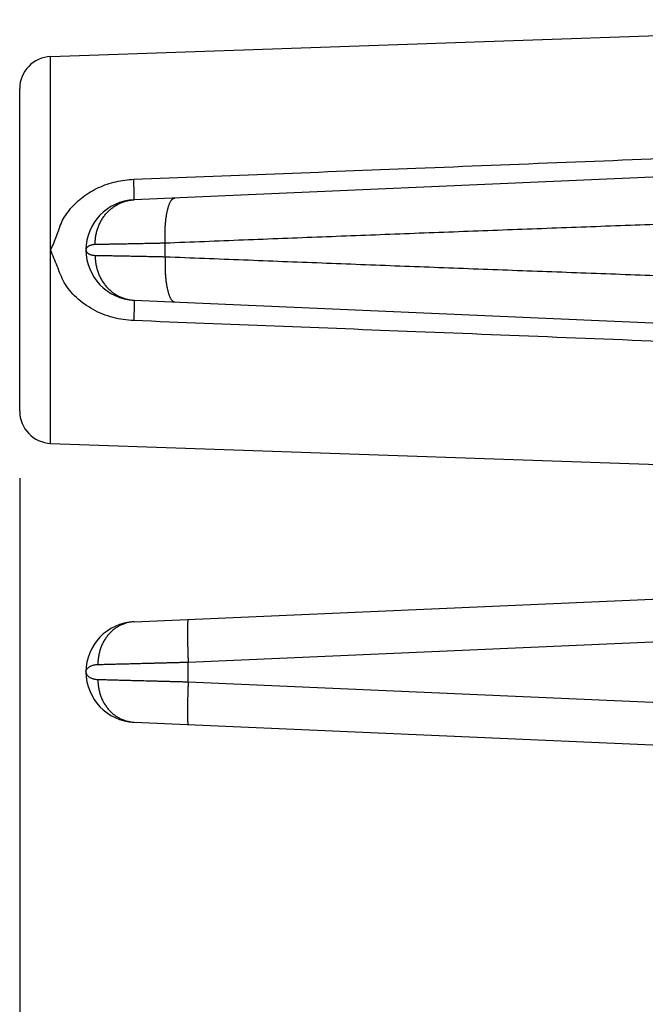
# Model space of a CAD drawing. Header units: inches. Extents: x 0 to 34, y 0 to 22.
# Tile 33 of 152: x 13.7 to 14.3, y 7.9 to 8.8. Entities that reach past the tile are written whole.
import ezdxf

# ---------------------------------------------------------------- set-up
doc = ezdxf.new("R2010")
doc.units = ezdxf.units.IN
doc.header["$LTSCALE"] = 1.87
doc.header["$MEASUREMENT"] = 0
doc.layers.get('0').update_dxf_attribs({"linetype": 'CONTINUOUS'})
doc.layers.add('DIMENSIONS', color=7, linetype='CONTINUOUS')
doc.styles.get("Standard").update_dxf_attribs({"font": 'txt', "width": 0.8})
doc.dimstyles.new('DIMSTYLE_1', dxfattribs={"dimtxt": 0.125, "dimasz": 0.18, "dimexe": 0.18, "dimexo": 0.0625, "dimgap": 0.09, "dimtad": 0, "dimtih": 1, "dimtoh": 1, "dimdec": 3, "dimzin": 4, "dimdsep": 46, "dimtxsty": 'STANDARD', "dimblk": '_FILLED', "dimblk1": '_FILLED', "dimblk2": '_FILLED', "dimcen": 0.09, "dimadec": 0, "dimazin": 0, "dimtp": 0.01, "dimtm": 0.01, "dimtfac": 1, "dimtdec": 3, "dimtofl": 0, "dimtmove": 0, "dimatfit": 3, "dimldrblk": '_FILLED', "dimfxl": 1, "dimtolj": 1, "dimtzin": 4, "dimarcsym": 0})

# ---------------------------------------------------------------- blocks, each defined once
blk = doc.blocks.new('_FILLED')
at = {"color": 0, "linetype": 'BYBLOCK'}
blk.add_solid([(0, 0), (-1, 0.1736), (-1, -0.1736)], dxfattribs=at)
blk = doc.blocks.new('*D4')
at = {"layer": 'DIMENSIONS', "color": 2, "linetype": 'CONTINUOUS'}
for p, q in [((13.7288, 8.3629), (13.7288, 5.78043)), ((24.51854, 6.89218), (24.51854, 5.78043)), ((13.7288, 5.90543), (18.33605, 5.90543)), ((24.51854, 5.90543), (19.98605, 5.90543))]:
    blk.add_line(p, q, dxfattribs=at)
at = {"layer": 'DIMENSIONS', "color": 2, "linetype": 'CONTINUOUS', "xscale": 0.18, "yscale": 0.18, "zscale": 0.18, "rotation": 180}
blk.add_blockref('_FILLED', (13.7288, 5.90543), dxfattribs=at)
at = {"layer": 'DIMENSIONS', "color": 2, "linetype": 'CONTINUOUS', "xscale": 0.18, "yscale": 0.18, "zscale": 0.18}
blk.add_blockref('_FILLED', (24.51854, 5.90543), dxfattribs=at)
at = {"layer": 'DIMENSIONS', "color": 2, "linetype": 'CONTINUOUS', "width": 0.8}
for s, p in [('[', (19.12355, 5.84293)), (']', (19.82355, 5.84293)), ('10.790', (18.39855, 5.84293)), ('274.06', (19.22355, 5.84293))]:
    blk.add_text(s, height=0.125, dxfattribs=at).set_placement(p)

msp = doc.modelspace()

# ---------------------------------------------------------------- linework, layer by layer
at = {"color": 7, "linetype": 'CONTINUOUS'}
for p, q in [((13.75776, 8.75744), (14.7467, 8.79197)), ((13.75776, 8.39542), (13.75776, 8.75744)), ((13.7288, 8.4254), (13.7288, 8.72746)), ((14.68207, 8.66034), (13.83576, 8.62339)), ((13.86492, 8.57012), (13.86492, 8.58274)), ((13.7908, 8.57643), (13.7908, 8.57643)), ((13.83576, 8.52947), (14.68207, 8.49252)), ((13.75776, 8.39542), (14.7467, 8.36088)), ((13.83576, 8.22839), (14.68207, 8.26534)), ((13.88644, 8.19064), (14.68207, 8.22538)), ((13.88644, 8.17222), (13.88644, 8.19064)), ((13.7908, 8.18143), (13.7908, 8.18143)), ((13.88644, 8.17222), (14.68207, 8.13748)), ((13.83576, 8.13447), (14.68207, 8.09752))]:
    msp.add_line(p, q, dxfattribs=at)
for centre, radius, start, end in [((13.7588, 8.72746), 0.03, 92, 180), ((13.83781, 8.57643), 0.04701, 92.5, 267.5), ((13.7588, 8.4254), 0.03, 180, 268), ((13.83781, 8.18143), 0.04701, 92.5007, 267.49973)]:
    msp.add_arc(centre, radius, start, end, dxfattribs=at)
for points, knots in [([(13.8355, 8.64257), (13.92348, 8.64603), (14.10524, 8.6532), (14.38735, 8.66444), (14.58146, 8.67223), (14.68181, 8.67628)], [0, 0, 0, 0, 0.311882, 0.644295, 1, 1, 1, 1]), ([(13.75776, 8.57642), (13.75975, 8.58072), (13.76371, 8.58926), (13.76754, 8.60328), (13.77629, 8.61578), (13.78796, 8.62683), (13.80247, 8.63537), (13.81861, 8.64084), (13.8299, 8.64235), (13.8355, 8.64257)], [0, 0, 0, 0, 0.129236, 0.256171, 0.392609, 0.538481, 0.69161, 0.847416, 1, 1, 1, 1]), ([(13.83576, 8.62339), (13.83578, 8.62339), (13.8358, 8.62346), (13.83582, 8.62356), (13.83584, 8.62376), (13.83586, 8.62402), (13.83587, 8.62436), (13.83588, 8.62477), (13.83589, 8.62525), (13.8359, 8.6258), (13.8359, 8.62642), (13.8359, 8.6271), (13.83589, 8.62786), (13.83588, 8.62867), (13.83587, 8.62955), (13.83585, 8.63049), (13.83583, 8.63149), (13.8358, 8.63254), (13.83578, 8.63364), (13.83575, 8.6348), (13.83571, 8.63599), (13.83568, 8.63724), (13.83564, 8.63852), (13.83559, 8.63984), (13.83555, 8.64119), (13.83551, 8.64211), (13.8355, 8.64257)], [0, 0, 0, 0, 0.002533, 0.008615, 0.018507, 0.032232, 0.049771, 0.071091, 0.09614, 0.124859, 0.157178, 0.193018, 0.232289, 0.274894, 0.320727, 0.369673, 0.421611, 0.47641, 0.533933, 0.594036, 0.656568, 0.721373, 0.788289, 0.857147, 0.927777, 1, 1, 1, 1]), ([(13.7994, 8.58149), (13.7994, 8.58213), (13.79941, 8.58343), (13.79951, 8.58537), (13.7997, 8.5873), (13.79996, 8.58922), (13.80031, 8.59112), (13.80074, 8.593), (13.80125, 8.59486), (13.80184, 8.59669), (13.8025, 8.59848), (13.80324, 8.60024), (13.80405, 8.60196), (13.80494, 8.60364), (13.8059, 8.60527), (13.80693, 8.60684), (13.80802, 8.60837), (13.80917, 8.60983), (13.81039, 8.61124), (13.81167, 8.61258), (13.813, 8.61385), (13.81439, 8.61505), (13.81582, 8.61619), (13.81731, 8.61724), (13.81884, 8.61822), (13.8204, 8.61912), (13.82201, 8.61994), (13.82365, 8.62068), (13.82532, 8.62133), (13.82701, 8.6219), (13.82873, 8.62238), (13.83047, 8.62277), (13.83222, 8.62307), (13.83399, 8.62328), (13.83517, 8.62337), (13.83576, 8.62339)], [0, 0, 0, 0, 0.031674, 0.063328, 0.094951, 0.126533, 0.158062, 0.189528, 0.220923, 0.252237, 0.28346, 0.314587, 0.345609, 0.376522, 0.407318, 0.437994, 0.468548, 0.498976, 0.529277, 0.559451, 0.5895, 0.619425, 0.649229, 0.678918, 0.708495, 0.737968, 0.767343, 0.79663, 0.825837, 0.854974, 0.884052, 0.913082, 0.942075, 0.971044, 1, 1, 1, 1]), ([(13.86492, 8.58274), (13.86489, 8.58338), (13.86484, 8.58467), (13.86479, 8.5866), (13.86476, 8.58852), (13.86476, 8.59043), (13.86478, 8.59232), (13.86482, 8.59419), (13.86489, 8.59605), (13.86498, 8.59787), (13.86509, 8.59966), (13.86523, 8.60142), (13.86538, 8.60314), (13.86556, 8.60482), (13.86576, 8.60645), (13.86599, 8.60803), (13.86623, 8.60956), (13.86649, 8.61103), (13.86678, 8.61244), (13.86708, 8.61379), (13.8674, 8.61508), (13.86774, 8.6163), (13.8681, 8.61744), (13.86847, 8.61852), (13.86885, 8.61952), (13.86926, 8.62044), (13.86967, 8.62128), (13.8701, 8.62204), (13.87054, 8.62272), (13.87099, 8.62332), (13.87146, 8.62383), (13.87193, 8.62426), (13.87241, 8.62459), (13.8729, 8.62484), (13.8734, 8.625), (13.87374, 8.62505), (13.87391, 8.62506)], [0, 0, 0, 0, 0.042871, 0.085661, 0.128285, 0.170658, 0.212696, 0.254315, 0.295432, 0.335968, 0.375842, 0.414976, 0.453295, 0.490726, 0.527198, 0.562642, 0.596993, 0.630191, 0.662177, 0.692898, 0.722304, 0.750352, 0.777004, 0.802229, 0.826003, 0.848311, 0.86915, 0.888529, 0.906473, 0.92303, 0.93827, 0.9523, 0.965267, 0.977366, 0.988845, 1, 1, 1, 1]), ([(14.67308, 8.61204), (14.6485, 8.6113), (14.59926, 8.60977), (14.52536, 8.60735), (14.45151, 8.60483), (14.3779, 8.60224), (14.30448, 8.59958), (14.23109, 8.59687), (14.1577, 8.59411), (14.08443, 8.59132), (14.01131, 8.58849), (13.93817, 8.58563), (13.88937, 8.58371), (13.86492, 8.58274)], [0, 0, 0, 0, 0.091205, 0.182765, 0.274278, 0.36535, 0.456002, 0.54681, 0.637792, 0.72846, 0.818829, 0.909231, 1, 1, 1, 1]), ([(13.7994, 8.58149), (13.79902, 8.58148), (13.79825, 8.58144), (13.79712, 8.5813), (13.79604, 8.58108), (13.79503, 8.58078), (13.79409, 8.58041), (13.79325, 8.57998), (13.79252, 8.57949), (13.79191, 8.57894), (13.79142, 8.57836), (13.79107, 8.57774), (13.79085, 8.57709), (13.7908, 8.57665), (13.7908, 8.57644)], [0, 0, 0, 0, 0.106614, 0.211329, 0.312863, 0.4102, 0.502478, 0.589057, 0.669718, 0.74453, 0.81405, 0.878962, 0.940644, 1, 1, 1, 1]), ([(13.86492, 8.58274), (13.86373, 8.58271), (13.86136, 8.58266), (13.85783, 8.58259), (13.85435, 8.58252), (13.85092, 8.58245), (13.84754, 8.58238), (13.84423, 8.58231), (13.84097, 8.58224), (13.83779, 8.58218), (13.83468, 8.58212), (13.83165, 8.58206), (13.8287, 8.582), (13.82583, 8.58195), (13.82305, 8.58189), (13.82037, 8.58184), (13.81779, 8.5818), (13.8153, 8.58175), (13.81292, 8.58171), (13.81065, 8.58167), (13.80849, 8.58163), (13.80645, 8.5816), (13.80451, 8.58156), (13.8027, 8.58154), (13.80101, 8.58151), (13.79993, 8.58149), (13.7994, 8.58149)], [0, 0, 0, 0, 0.054526, 0.108417, 0.161599, 0.214002, 0.265556, 0.316194, 0.365853, 0.414465, 0.461962, 0.508277, 0.553349, 0.597115, 0.639515, 0.680482, 0.719951, 0.757863, 0.794175, 0.828845, 0.861833, 0.893093, 0.922581, 0.950254, 0.976072, 1, 1, 1, 1]), ([(13.8355, 8.51029), (13.82896, 8.51054), (13.81577, 8.51252), (13.79729, 8.51981), (13.78167, 8.53112), (13.76979, 8.54509), (13.76411, 8.56127), (13.75976, 8.57133), (13.75776, 8.57642)], [0, 0, 0, 0, 0.178441, 0.36044, 0.536404, 0.70038, 0.85079, 1, 1, 1, 1]), ([(13.7908, 8.57642), (13.7908, 8.57621), (13.79085, 8.57577), (13.79107, 8.57512), (13.79142, 8.5745), (13.79191, 8.57391), (13.79252, 8.57337), (13.79325, 8.57288), (13.79409, 8.57245), (13.79502, 8.57208), (13.79604, 8.57178), (13.79712, 8.57156), (13.79825, 8.57142), (13.79902, 8.57138), (13.7994, 8.57137)], [0, 0, 0, 0, 0.059733, 0.121278, 0.18605, 0.255425, 0.330139, 0.410781, 0.497464, 0.589884, 0.687273, 0.788818, 0.893491, 1, 1, 1, 1]), ([(13.7994, 8.57137), (13.7994, 8.57072), (13.79941, 8.56943), (13.79951, 8.56749), (13.7997, 8.56556), (13.79996, 8.56364), (13.80031, 8.56174), (13.80074, 8.55986), (13.80125, 8.558), (13.80184, 8.55617), (13.8025, 8.55437), (13.80324, 8.55261), (13.80405, 8.5509), (13.80494, 8.54922), (13.8059, 8.54759), (13.80693, 8.54601), (13.80802, 8.54449), (13.80917, 8.54303), (13.81039, 8.54162), (13.81167, 8.54028), (13.813, 8.53901), (13.81439, 8.5378), (13.81582, 8.53667), (13.81731, 8.53562), (13.81884, 8.53464), (13.8204, 8.53373), (13.82201, 8.53292), (13.82365, 8.53218), (13.82532, 8.53153), (13.82701, 8.53096), (13.82873, 8.53048), (13.83047, 8.53009), (13.83222, 8.52979), (13.83399, 8.52957), (13.83517, 8.52949), (13.83576, 8.52947)], [0, 0, 0, 0, 0.031674, 0.063329, 0.094952, 0.126534, 0.158063, 0.18953, 0.220924, 0.252238, 0.283462, 0.314589, 0.345611, 0.376524, 0.40732, 0.437997, 0.46855, 0.498978, 0.529279, 0.559453, 0.589502, 0.619427, 0.649231, 0.678919, 0.708497, 0.737969, 0.767345, 0.796631, 0.825838, 0.854975, 0.884053, 0.913083, 0.942076, 0.971044, 1, 1, 1, 1]), ([(13.7994, 8.57137), (13.79993, 8.57136), (13.80101, 8.57135), (13.8027, 8.57132), (13.80451, 8.57129), (13.80645, 8.57126), (13.80849, 8.57123), (13.81065, 8.57119), (13.81292, 8.57115), (13.8153, 8.57111), (13.81779, 8.57106), (13.82037, 8.57101), (13.82305, 8.57096), (13.82583, 8.57091), (13.8287, 8.57086), (13.83165, 8.5708), (13.83468, 8.57074), (13.83779, 8.57068), (13.84097, 8.57061), (13.84423, 8.57055), (13.84754, 8.57048), (13.85092, 8.57041), (13.85435, 8.57034), (13.85783, 8.57027), (13.86136, 8.57019), (13.86373, 8.57014), (13.86492, 8.57012)], [0, 0, 0, 0, 0.023928, 0.049747, 0.077419, 0.106907, 0.138167, 0.171155, 0.205825, 0.242137, 0.280049, 0.319518, 0.360485, 0.402885, 0.446651, 0.491723, 0.538038, 0.585535, 0.634146, 0.683805, 0.734444, 0.785998, 0.838401, 0.891583, 0.945474, 1, 1, 1, 1]), ([(13.86492, 8.57012), (13.86489, 8.56947), (13.86484, 8.56819), (13.86479, 8.56626), (13.86476, 8.56434), (13.86476, 8.56243), (13.86478, 8.56054), (13.86482, 8.55866), (13.86489, 8.55681), (13.86498, 8.55499), (13.86509, 8.55319), (13.86523, 8.55144), (13.86538, 8.54972), (13.86556, 8.54804), (13.86576, 8.54641), (13.86599, 8.54483), (13.86623, 8.5433), (13.86649, 8.54183), (13.86678, 8.54042), (13.86708, 8.53906), (13.8674, 8.53778), (13.86774, 8.53656), (13.8681, 8.53541), (13.86847, 8.53434), (13.86885, 8.53334), (13.86926, 8.53242), (13.86967, 8.53157), (13.8701, 8.53081), (13.87054, 8.53013), (13.87099, 8.52954), (13.87146, 8.52903), (13.87193, 8.5286), (13.87241, 8.52826), (13.8729, 8.52801), (13.8734, 8.52785), (13.87374, 8.52781), (13.87391, 8.5278)], [0, 0, 0, 0, 0.042872, 0.085662, 0.128287, 0.170661, 0.2127, 0.254319, 0.295437, 0.335974, 0.375848, 0.414983, 0.453302, 0.490733, 0.527205, 0.562649, 0.597001, 0.630199, 0.662184, 0.692905, 0.722311, 0.750359, 0.77701, 0.802235, 0.826008, 0.848316, 0.869154, 0.888532, 0.906476, 0.923032, 0.938272, 0.952302, 0.965268, 0.977366, 0.988845, 1, 1, 1, 1]), ([(13.86492, 8.57012), (13.88938, 8.56915), (13.93819, 8.56722), (14.01134, 8.56436), (14.08447, 8.56154), (14.15778, 8.55874), (14.23121, 8.55598), (14.30466, 8.55327), (14.37811, 8.55061), (14.4517, 8.54802), (14.5255, 8.54551), (14.59932, 8.54309), (14.64852, 8.54156), (14.67308, 8.54082)], [0, 0, 0, 0, 0.090795, 0.18121, 0.271595, 0.362294, 0.453333, 0.54422, 0.634936, 0.725988, 0.817403, 0.908853, 1, 1, 1, 1]), ([(13.83576, 8.52947), (13.83578, 8.52947), (13.8358, 8.5294), (13.83582, 8.5293), (13.83584, 8.5291), (13.83586, 8.52884), (13.83587, 8.5285), (13.83588, 8.52809), (13.83589, 8.52761), (13.8359, 8.52706), (13.8359, 8.52644), (13.8359, 8.52575), (13.83589, 8.525), (13.83588, 8.52418), (13.83587, 8.5233), (13.83585, 8.52236), (13.83583, 8.52137), (13.8358, 8.52032), (13.83578, 8.51921), (13.83575, 8.51806), (13.83571, 8.51686), (13.83568, 8.51562), (13.83564, 8.51434), (13.83559, 8.51302), (13.83555, 8.51166), (13.83551, 8.51075), (13.8355, 8.51029)], [0, 0, 0, 0, 0.002479, 0.008567, 0.018465, 0.032196, 0.049743, 0.071069, 0.096126, 0.124853, 0.157179, 0.193025, 0.232303, 0.274913, 0.320751, 0.369702, 0.421643, 0.476444, 0.533967, 0.59407, 0.6566, 0.721402, 0.788312, 0.857165, 0.927786, 1, 1, 1, 1]), ([(14.68181, 8.47658), (14.58146, 8.48062), (14.38734, 8.48842), (14.10524, 8.49965), (13.92348, 8.50683), (13.8355, 8.51029)], [0, 0, 0, 0, 0.355717, 0.688132, 1, 1, 1, 1]), ([(13.88644, 8.2306), (13.88641, 8.2306), (13.88634, 8.23054), (13.88627, 8.23039), (13.8862, 8.23016), (13.88614, 8.22984), (13.88607, 8.22943), (13.88602, 8.22894), (13.88596, 8.22836), (13.88592, 8.22769), (13.88587, 8.22694), (13.88583, 8.22611), (13.8858, 8.2252), (13.88577, 8.22421), (13.88575, 8.22314), (13.88574, 8.222), (13.88573, 8.22079), (13.88572, 8.21952), (13.88572, 8.21817), (13.88573, 8.21677), (13.88574, 8.2153), (13.88575, 8.21378), (13.88578, 8.21221), (13.8858, 8.21059), (13.88584, 8.20892), (13.88587, 8.20721), (13.88592, 8.20547), (13.88597, 8.20369), (13.88602, 8.20188), (13.88608, 8.20005), (13.88614, 8.19819), (13.88621, 8.19632), (13.88628, 8.19443), (13.88636, 8.19254), (13.88641, 8.19128), (13.88644, 8.19064)], [0, 0, 0, 0, 0.002355, 0.006315, 0.012305, 0.020424, 0.030699, 0.043127, 0.057692, 0.074368, 0.093122, 0.113916, 0.136704, 0.161437, 0.188061, 0.216516, 0.246739, 0.278663, 0.312216, 0.347323, 0.383905, 0.42188, 0.461163, 0.501665, 0.543294, 0.585957, 0.629559, 0.674, 0.71918, 0.764998, 0.811351, 0.858133, 0.90524, 0.952564, 1, 1, 1, 1]), ([(13.83576, 8.22839), (13.83519, 8.22837), (13.83406, 8.22829), (13.83237, 8.22808), (13.83069, 8.22777), (13.82903, 8.22738), (13.82739, 8.2269), (13.82577, 8.22633), (13.82418, 8.22567), (13.82261, 8.22493), (13.82109, 8.2241), (13.8196, 8.2232), (13.81815, 8.22221), (13.81674, 8.22114), (13.81538, 8.22), (13.81408, 8.21879), (13.81283, 8.21751), (13.81163, 8.21616), (13.81049, 8.21475), (13.80942, 8.21328), (13.80841, 8.21175), (13.80746, 8.21017), (13.80659, 8.20853), (13.80578, 8.20686), (13.80505, 8.20514), (13.8044, 8.20338), (13.80381, 8.20158), (13.80331, 8.19976), (13.80288, 8.19791), (13.80254, 8.19604), (13.80227, 8.19415), (13.80209, 8.19225), (13.80198, 8.19034), (13.80197, 8.18907), (13.80197, 8.18843)], [0, 0, 0, 0, 0.029418, 0.058853, 0.088325, 0.117849, 0.147444, 0.177125, 0.206908, 0.236806, 0.266832, 0.296998, 0.327315, 0.35779, 0.38843, 0.419242, 0.450228, 0.481391, 0.512732, 0.544249, 0.575939, 0.607798, 0.639821, 0.672, 0.704327, 0.736792, 0.769385, 0.802093, 0.834904, 0.867803, 0.900778, 0.933813, 0.966892, 1, 1, 1, 1]), ([(13.7908, 8.18144), (13.7908, 8.18169), (13.79085, 8.1822), (13.79106, 8.18295), (13.7914, 8.18368), (13.79187, 8.18439), (13.79247, 8.18507), (13.79319, 8.1857), (13.79402, 8.18628), (13.79496, 8.18681), (13.79598, 8.18727), (13.79708, 8.18766), (13.79825, 8.18797), (13.79946, 8.18821), (13.80071, 8.18837), (13.80155, 8.18842), (13.80197, 8.18843)], [0, 0, 0, 0, 0.051982, 0.105838, 0.161803, 0.220799, 0.283284, 0.349621, 0.420036, 0.494421, 0.572511, 0.653846, 0.737876, 0.824034, 0.911667, 1, 1, 1, 1]), ([(13.80197, 8.18843), (13.80257, 8.18845), (13.8038, 8.18848), (13.8057, 8.18853), (13.80773, 8.18858), (13.80987, 8.18864), (13.81213, 8.1887), (13.8145, 8.18876), (13.81697, 8.18882), (13.81955, 8.18889), (13.82223, 8.18896), (13.825, 8.18903), (13.82787, 8.18911), (13.83082, 8.18919), (13.83386, 8.18926), (13.83698, 8.18935), (13.84017, 8.18943), (13.84344, 8.18952), (13.84677, 8.1896), (13.85016, 8.18969), (13.85361, 8.18978), (13.85712, 8.18987), (13.86067, 8.18997), (13.86426, 8.19006), (13.8679, 8.19016), (13.87156, 8.19025), (13.87525, 8.19035), (13.87897, 8.19045), (13.8827, 8.19054), (13.88519, 8.19061), (13.88644, 8.19064)], [0, 0, 0, 0, 0.021131, 0.043707, 0.067699, 0.093075, 0.119804, 0.14785, 0.177173, 0.207721, 0.23944, 0.272285, 0.306217, 0.3412, 0.377185, 0.414121, 0.451953, 0.490628, 0.530089, 0.570282, 0.611155, 0.652658, 0.694733, 0.737313, 0.780333, 0.823733, 0.867458, 0.911451, 0.955651, 1, 1, 1, 1]), ([(13.7908, 8.18142), (13.7908, 8.18117), (13.79085, 8.18066), (13.79106, 8.17991), (13.7914, 8.17917), (13.79187, 8.17847), (13.79247, 8.17779), (13.79319, 8.17716), (13.79402, 8.17658), (13.79495, 8.17605), (13.79598, 8.17559), (13.79708, 8.1752), (13.79824, 8.17488), (13.79946, 8.17465), (13.80071, 8.17449), (13.80155, 8.17444), (13.80197, 8.17443)], [0, 0, 0, 0, 0.0524, 0.106174, 0.162034, 0.22092, 0.283324, 0.349583, 0.419917, 0.494283, 0.572435, 0.653847, 0.737963, 0.824195, 0.911821, 1, 1, 1, 1]), ([(13.80197, 8.17443), (13.80197, 8.17379), (13.80198, 8.17251), (13.80209, 8.1706), (13.80227, 8.1687), (13.80254, 8.16682), (13.80289, 8.16494), (13.80331, 8.1631), (13.80382, 8.16127), (13.8044, 8.15948), (13.80505, 8.15772), (13.80578, 8.156), (13.80659, 8.15432), (13.80746, 8.15269), (13.80841, 8.15111), (13.80942, 8.14958), (13.81049, 8.14811), (13.81163, 8.1467), (13.81283, 8.14535), (13.81408, 8.14407), (13.81538, 8.14285), (13.81674, 8.14171), (13.81815, 8.14065), (13.8196, 8.13966), (13.82109, 8.13875), (13.82261, 8.13793), (13.82418, 8.13719), (13.82577, 8.13653), (13.82739, 8.13596), (13.82903, 8.13548), (13.83069, 8.13508), (13.83237, 8.13478), (13.83406, 8.13457), (13.83519, 8.13449), (13.83576, 8.13447)], [0, 0, 0, 0, 0.033108, 0.066188, 0.099222, 0.132197, 0.165097, 0.197908, 0.230616, 0.263209, 0.295674, 0.328001, 0.36018, 0.392203, 0.424062, 0.455753, 0.487269, 0.51861, 0.549773, 0.580759, 0.61157, 0.642211, 0.672686, 0.703002, 0.733168, 0.763194, 0.793092, 0.822875, 0.852556, 0.882151, 0.911675, 0.941147, 0.970582, 1, 1, 1, 1]), ([(13.80197, 8.17443), (13.80257, 8.17441), (13.8038, 8.17438), (13.80571, 8.17433), (13.80773, 8.17428), (13.80987, 8.17422), (13.81213, 8.17416), (13.8145, 8.1741), (13.81697, 8.17403), (13.81955, 8.17397), (13.82223, 8.1739), (13.82501, 8.17382), (13.82787, 8.17375), (13.83083, 8.17367), (13.83386, 8.17359), (13.83698, 8.17351), (13.84018, 8.17343), (13.84344, 8.17334), (13.84677, 8.17325), (13.85017, 8.17317), (13.85362, 8.17307), (13.85712, 8.17298), (13.86067, 8.17289), (13.86427, 8.1728), (13.8679, 8.1727), (13.87156, 8.1726), (13.87525, 8.17251), (13.87897, 8.17241), (13.8827, 8.17231), (13.88519, 8.17225), (13.88644, 8.17222)], [0, 0, 0, 0, 0.021138, 0.043722, 0.067722, 0.093104, 0.119835, 0.147879, 0.177198, 0.207742, 0.239462, 0.272313, 0.306255, 0.341248, 0.377242, 0.414183, 0.452016, 0.490688, 0.530146, 0.570336, 0.611207, 0.652705, 0.69477, 0.737339, 0.780345, 0.823733, 0.867448, 0.911435, 0.955638, 1, 1, 1, 1]), ([(13.88644, 8.17222), (13.88641, 8.17158), (13.88636, 8.17032), (13.88628, 8.16842), (13.88621, 8.16654), (13.88614, 8.16467), (13.88608, 8.16281), (13.88602, 8.16098), (13.88597, 8.15917), (13.88592, 8.15739), (13.88587, 8.15565), (13.88584, 8.15394), (13.8858, 8.15227), (13.88578, 8.15065), (13.88575, 8.14908), (13.88574, 8.14756), (13.88573, 8.14609), (13.88572, 8.14469), (13.88572, 8.14334), (13.88573, 8.14206), (13.88574, 8.14085), (13.88575, 8.13971), (13.88577, 8.13865), (13.8858, 8.13766), (13.88583, 8.13675), (13.88587, 8.13591), (13.88592, 8.13516), (13.88596, 8.1345), (13.88602, 8.13392), (13.88607, 8.13342), (13.88614, 8.13302), (13.8862, 8.1327), (13.88627, 8.13246), (13.88634, 8.13232), (13.88641, 8.13225), (13.88644, 8.13225)], [0, 0, 0, 0, 0.047436, 0.09476, 0.141867, 0.188649, 0.235001, 0.280819, 0.326, 0.370441, 0.414042, 0.456705, 0.498335, 0.538836, 0.578119, 0.616094, 0.652676, 0.687783, 0.721336, 0.75326, 0.783483, 0.811938, 0.838562, 0.863295, 0.886083, 0.906877, 0.925631, 0.942307, 0.956872, 0.969301, 0.979576, 0.987695, 0.993685, 0.997645, 1, 1, 1, 1])]:
    msp.add_open_spline(points, degree=3, knots=knots, dxfattribs=at)

# ---------------------------------------------------------------- dimensions: what is measured, and where the dimension line sits
at = {"layer": 'DIMENSIONS', "color": 2, "linetype": 'CONTINUOUS'}
dim = msp.add_linear_dim(base=(24.51854, 5.90543), p1=(13.7288, 8.3629), p2=(24.51854, 6.89218), dimstyle='DIMSTYLE_1', dxfattribs=at)
dim.commit()
dim.dimension.update_dxf_attribs({"geometry": '*D4', "text_midpoint": (19.16105, 5.90543), "dimtype": 160})

doc.saveas('drawing.dxf')
